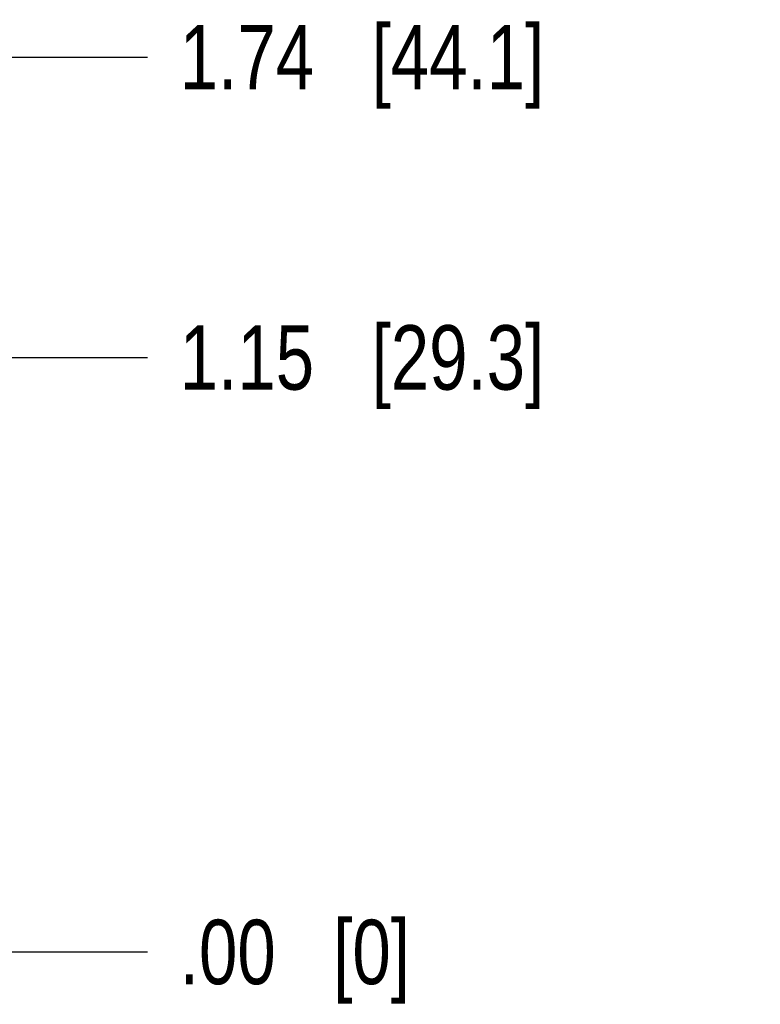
# Model space of a CAD drawing. Header units: inches. Extents: x 0 to 34, y 0 to 22.
# Tile 55 of 118: x 28.2 to 29.6, y 5.3 to 7.2. Entities that reach past the tile are written whole.
import ezdxf

# ---------------------------------------------------------------- set-up
doc = ezdxf.new("R2010")
doc.units = ezdxf.units.IN
doc.header["$LTSCALE"] = 1.87
doc.header["$MEASUREMENT"] = 0
doc.layers.get('0').update_dxf_attribs({"linetype": 'CONTINUOUS'})
doc.layers.add('DIMENSIONS', color=7, linetype='CONTINUOUS')
doc.styles.get("Standard").update_dxf_attribs({"font": 'txt', "width": 0.8})
doc.dimstyles.new('DIMSTYLE_2', dxfattribs={"dimtxt": 0.125, "dimasz": 0.18, "dimexe": 0.18, "dimexo": 0.0625, "dimgap": 0.09, "dimtad": 0, "dimtih": 1, "dimtoh": 1, "dimzin": 4, "dimdsep": 46, "dimtxsty": 'STANDARD', "dimblk": '_FILLED', "dimblk1": '_FILLED', "dimblk2": '_FILLED', "dimcen": 0.09, "dimadec": 0, "dimazin": 0, "dimtp": 0.02, "dimtm": 0.02, "dimtfac": 1, "dimtofl": 0, "dimtmove": 0, "dimatfit": 3, "dimldrblk": '_FILLED', "dimfxl": 1, "dimtolj": 1, "dimtzin": 4, "dimarcsym": 0})

# ---------------------------------------------------------------- blocks, each defined once
blk = doc.blocks.new('*D30')
at = {"layer": 'DIMENSIONS', "color": 2, "linetype": 'CONTINUOUS'}
blk.add_line((27.3558, 6.5947), (28.4091, 6.5947), dxfattribs=at)
at = {"layer": 'DIMENSIONS', "color": 2, "linetype": 'CONTINUOUS', "insert": (28.4716, 6.6572), "char_height": 0.125, "width": 1.125, "attachment_point": 1, "line_spacing_factor": 0.9}
blk.add_mtext('1.15{\\Ftxt.shx;\\W1.000000;\\H0.125000; }[29.3]', dxfattribs=at)
blk = doc.blocks.new('_FILLED')
at = {"color": 0, "linetype": 'BYBLOCK'}
blk.add_solid([(0, 0), (-1, 0.174), (-1, -0.174)], dxfattribs=at)
blk = doc.blocks.new('*D31')
at = {"layer": 'DIMENSIONS', "color": 2, "linetype": 'CONTINUOUS'}
blk.add_line((27.6186, 5.442), (28.4091, 5.442), dxfattribs=at)
at = {"layer": 'DIMENSIONS', "color": 2, "linetype": 'CONTINUOUS', "insert": (28.4716, 5.5045), "char_height": 0.125, "width": 0.725, "attachment_point": 1, "line_spacing_factor": 0.9}
blk.add_mtext('.00{\\Ftxt.shx;\\W1.000000;\\H0.125000; }[0]', dxfattribs=at)
blk = doc.blocks.new('*D32')
at = {"layer": 'DIMENSIONS', "color": 2, "linetype": 'CONTINUOUS'}
blk.add_line((26.1747, 7.177), (28.4091, 7.177), dxfattribs=at)
at = {"layer": 'DIMENSIONS', "color": 2, "linetype": 'CONTINUOUS', "insert": (28.4716, 7.2395), "char_height": 0.125, "width": 1.125, "attachment_point": 1, "line_spacing_factor": 0.9}
blk.add_mtext('1.74{\\Ftxt.shx;\\W1.000000;\\H0.125000; }[44.1]', dxfattribs=at)

msp = doc.modelspace()

# ---------------------------------------------------------------- dimensions: what is measured, and where the dimension line sits
at = {"layer": 'DIMENSIONS', "color": 2, "linetype": 'CONTINUOUS'}
for feature_location, offset, origin, picture, middle in [((26.1746773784, 7.1770476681), (2.2344, 0), (26.1121773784, 5.4420476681), '*D32', (29.0340773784, 7.1770476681)), ((27.3558, 6.5947), (1.0533, 0), (27.5561, 5.442), '*D30', (29.0341, 6.5947)), ((27.6185727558, 5.4420476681), (0.7905046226, 0), (27.5560727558, 5.4420476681), '*D31', (28.8340773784, 5.4420476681))]:
    dim = msp.add_ordinate_dim(feature_location=feature_location, offset=offset, dtype=0, origin=origin, dimstyle='DIMSTYLE_2', dxfattribs=at)
    dim.commit()
    dim.dimension.update_dxf_attribs({"geometry": picture, "text_midpoint": middle})

doc.saveas('drawing.dxf')
